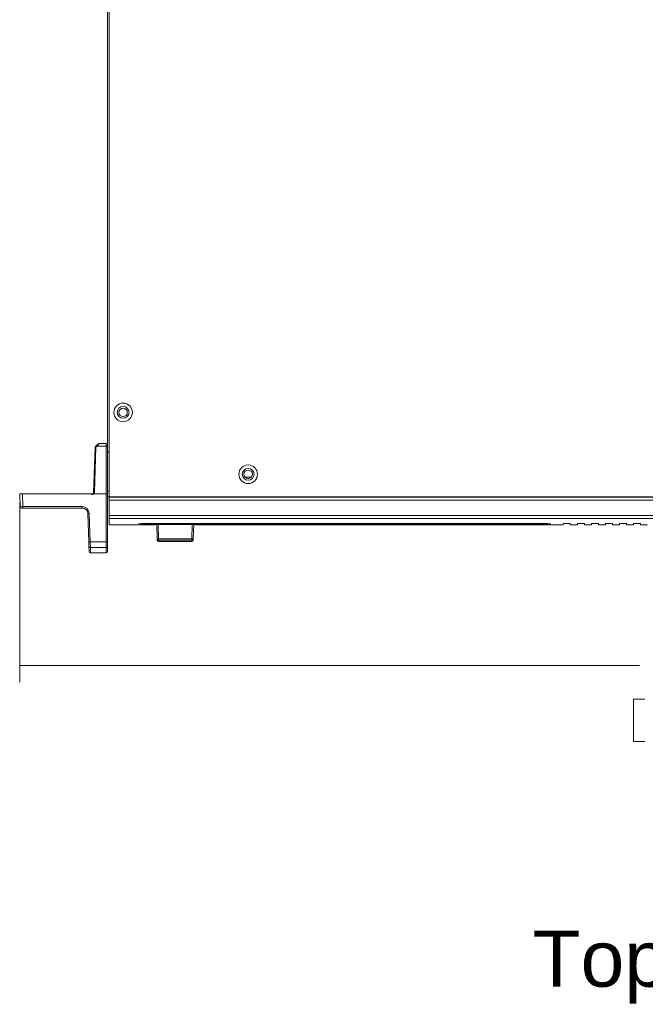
# Model space of a CAD drawing. Header units: millimetres. Extents: x 0 to 2122, y 0 to 1639.
# Tile 17 of 75: x 312 to 535, y 939 to 1289. Entities that reach past the tile are written whole.
import ezdxf

# ---------------------------------------------------------------- set-up
doc = ezdxf.new("R2010")
doc.units = ezdxf.units.MM
doc.layers.add('1', color=7, linetype='Continuous', true_color=0xffffff)
doc.styles.add('Arial', font='arial.ttf')

msp = doc.modelspace()

# ---------------------------------------------------------------- linework, layer by layer
at = {"layer": '1', "color": 7, "linetype": 'Continuous', "lineweight": 13}
for p, q in [((344.19, 1481.58), (344.19, 1119.58)), ((343.69, 1137.58), (343.69, 1447.67)), ((338.71, 1120.56), (339.27, 1136.73)), ((339.52, 1136.73), (338.96, 1120.56)), ((339.35, 1136.9), (339.75, 1137.28)), ((339.92, 1137.11), (339.52, 1136.73)), ((339.75, 1137.28), (340.5, 1138.01)), ((340.67, 1138.08), (339.92, 1137.11)), ((343.19, 1137.11), (339.92, 1137.11)), ((340.67, 1138.08), (343.19, 1138.08)), ((343.19, 1137.11), (343.19, 1138.08)), ((343.19, 1120.08), (343.19, 1137.11)), ((343.69, 1137.58), (343.69, 1137.09)), ((343.69, 1137.09), (343.69, 1120.08)), ((343.69, 1135.08), (344.19, 1135.08)), ((392.57, 1126.08), (394.81, 1126.08)), ((343.69, 1121.08), (344.19, 1121.08)), ((312.55, 1115.56), (312.39, 1120.08)), ((312.39, 1120.08), (313.39, 1120.08)), ((313.39, 1120.08), (313.55, 1115.56)), ((337.66, 1120.08), (313.39, 1120.08)), ((343.19, 1120.08), (338.76, 1120.08)), ((343.19, 1103.07), (343.19, 1120.08)), ((343.69, 1120.08), (343.19, 1120.08)), ((343.69, 1120.08), (343.69, 1103.09)), ((344.19, 1119.08), (343.69, 1119.08)), ((344.19, 1119.58), (344.19, 1118.88)), ((763.19, 1118.88), (344.19, 1118.88)), ((344.19, 1117.88), (344.19, 1118.88)), ((763.19, 1117.88), (344.19, 1117.88)), ((344.19, 1112.38), (344.19, 1117.88)), ((344.69, 1119.08), (762.69, 1119.08)), ((313.55, 1115.08), (313.05, 1115.08)), ((313.55, 1115.56), (334.64, 1115.56)), ((313.55, 1115.08), (313.55, 1115.56)), ((334.64, 1115.08), (313.55, 1115.08)), ((334.64, 1115.08), (334.64, 1115.56)), ((336.99, 1103.07), (336.63, 1113.15)), ((337.13, 1113.15), (337.49, 1103.07)), ((763.19, 1112.38), (344.19, 1112.38)), ((344.19, 1111.3), (344.19, 1112.38)), ((763.19, 1111.3), (344.19, 1111.3)), ((344.19, 1111.3), (344.19, 1109.08)), ((344.19, 1109.08), (354.79, 1109.08)), ((354.79, 1109.08), (354.79, 1109.38)), ((355.57, 1109.08), (360, 1109.08)), ((499.72, 1109.42), (356.37, 1109.42)), ((499.59, 1109.53), (356.49, 1109.53)), ((361.32, 1104.07), (361.18, 1109.17)), ((361.52, 1109.17), (373.96, 1109.17)), ((361.68, 1109.17), (361.82, 1104.07)), ((373.67, 1104.07), (373.8, 1109.17)), ((374.3, 1109.17), (374.17, 1104.07)), ((375.48, 1109.08), (387.19, 1109.08)), ((389.09, 1109.08), (500.52, 1109.08)), ((501.29, 1109.08), (501.29, 1109.38)), ((501.29, 1109.08), (505.79, 1109.08)), ((505.79, 1109.08), (505.79, 1109.49)), ((506.29, 1109.54), (507.79, 1109.54)), ((508.29, 1109.08), (508.29, 1109.49)), ((508.29, 1109.08), (510.79, 1109.08)), ((510.79, 1109.08), (510.79, 1109.49)), ((511.29, 1109.54), (512.79, 1109.54)), ((513.29, 1109.08), (513.29, 1109.49)), ((513.29, 1109.08), (515.79, 1109.08)), ((515.79, 1109.08), (515.79, 1109.49)), ((516.29, 1109.54), (517.79, 1109.54)), ((518.29, 1109.08), (518.29, 1109.49)), ((518.29, 1109.08), (520.79, 1109.08)), ((520.79, 1109.08), (520.79, 1109.49)), ((521.29, 1109.54), (522.79, 1109.54)), ((523.29, 1109.08), (523.29, 1109.49)), ((523.29, 1109.08), (525.79, 1109.08)), ((525.79, 1109.08), (525.79, 1109.49)), ((526.29, 1109.54), (527.79, 1109.54)), ((528.29, 1109.08), (528.29, 1109.49)), ((528.29, 1109.08), (530.79, 1109.08)), ((530.79, 1109.08), (530.79, 1109.49)), ((531.29, 1109.54), (532.79, 1109.54)), ((533.29, 1109.08), (533.29, 1109.49)), ((533.29, 1109.08), (535.79, 1109.08)), ((361.32, 1104.07), (361.33, 1103.66)), ((361.82, 1104.07), (373.67, 1104.07)), ((361.82, 1103.6), (361.82, 1104.07)), ((373.67, 1103.6), (361.82, 1103.6)), ((361.82, 1103.6), (361.83, 1103.18)), ((373.66, 1103.18), (373.67, 1103.6)), ((373.67, 1103.6), (373.67, 1104.07)), ((374.17, 1104.07), (374.16, 1103.66)), ((336.99, 1103.07), (337.04, 1101.47)), ((337.11, 1099.56), (337.04, 1101.47)), ((337.49, 1103.07), (343.19, 1103.07)), ((337.54, 1100.99), (337.49, 1103.07)), ((343.19, 1100.99), (337.54, 1100.99)), ((337.54, 1100.99), (337.61, 1099.08)), ((343.19, 1100.99), (343.19, 1103.07)), ((343.19, 1099.08), (343.19, 1100.99)), ((343.69, 1103.09), (343.69, 1101.48)), ((343.69, 1099.58), (343.69, 1101.48)), ((361.83, 1103.18), (373.66, 1103.18)), ((337.61, 1099.08), (343.19, 1099.08))]:
    msp.add_line(p, q, dxfattribs=at)
at = {"layer": '1', "color": 7, "lineweight": 13}
for p, q in [((312.39, 1117.08), (312.39, 1053.08)), ((312.39, 1059.08), (532.86, 1059.08)), ((534.81, 1047.06), (530.81, 1047.06)), ((530.81, 1047.06), (530.81, 1032.03)), ((530.81, 1032.03), (534.81, 1032.03))]:
    msp.add_line(p, q, dxfattribs=at)
at = {"layer": '1', "color": 7, "linetype": 'Continuous', "lineweight": 13}
for centre, radius in [((349.19, 1149.08), 3.3), ((349.19, 1149.08), 2.1), ((349.19, 1149.08), 1.5), ((393.69, 1127.08), 3.3), ((393.69, 1127.08), 2.1), ((393.69, 1127.08), 1.5)]:
    msp.add_circle(centre, radius, dxfattribs=at)
for centre, radius, start, end in [((339.52, 1136.72), 0.25, 134, 178), ((340.67, 1137.83), 0.25, 90, 134), ((343.19, 1137.58), 0.5, 0, 90), ((338.21, 1120.58), 0.5, 270, 358), ((338.21, 1120.58), 0.75, 317.2891, 358), ((344.69, 1119.58), 0.5, 180, 270), ((334.64, 1113.06), 2.5, 2, 90), ((334.64, 1113.08), 2, 2, 90), ((343.19, 1099.58), 0.5, 270, 0)]:
    msp.add_arc(centre, radius, start, end, dxfattribs=at)
at = {"layer": '1', "color": 7, "linetype": 'Continuous', "lineweight": 13, "extrusion": (0, 0, -1)}
for centre, start, end in [((-313.05, 1115.58), 270, 358), ((-361.83, 1103.68), 272.4625, 358.5), ((-373.66, 1103.68), 181.5, 268.2392), ((-337.61, 1099.58), 273.1858, 358)]:
    msp.add_arc(centre, 0.5, start, end, dxfattribs=at)
at = {"layer": '1', "color": 7, "linetype": 'Continuous', "lineweight": 13}
for centre, major_axis, ratio, start_param, end_param in [((339.52, 1136.72), (0.25, -0.009), 0.034878, 1.572014, 3.141593), ((339.52, 1136.72), (-0.174, 0.18), 0.024251, 4.737496, 6.283185), ((339.92, 1137.1), (0.174, -0.18), 0.024251, 1.595904, 3.141593), ((343.19, 1137.09), (0.5, 0), 0.034899, 0, 1.570796), ((338.96, 1120.55), (0.25, -0.009), 0.034878, 1.572014, 3.141593), ((313.55, 1115.58), (1, 0.02), 0.017434, 3.141897, 4.711475), ((337.13, 1113.16), (-0.5, -0.017), 0.034878, 0, 1.569578), ((355.57, 1109.86), (-0.5, 0), 0.997176, 0.881591, 1.571059), ((500.52, 1109.86), (0.5, 0), 0.997176, 4.712126, 5.398317), ((361.82, 1104.08), (0.5, 0.013), 0.026168, 3.141593, 4.711704), ((361.82, 1104.08), (0.5, 0.013), 0.962616, 3.141593, 4.687187), ((373.67, 1104.08), (0.5, -0.013), 0.962616, 4.737591, 6.283185), ((373.67, 1104.08), (0.5, -0.013), 0.026168, 4.713074, 6.283185), ((337.49, 1103.09), (-0.5, -0.017), 0.034878, 0, 1.569578), ((337.54, 1101.48), (0.5, 0.017), 0.980828, 3.141593, 4.678151), ((343.19, 1103.09), (-0.5, 0), 0.034899, 1.570796, 3.141593), ((343.19, 1101.48), (-0.5, 0), 0.98085, 1.570796, 3.141593)]:
    msp.add_ellipse(centre, major_axis=major_axis, ratio=ratio, start_param=start_param, end_param=end_param, dxfattribs=at)
for points, knots in [([(338.76, 1120.08), (338.75, 1120.08), (338.74, 1120.07), (338.69, 1120.05), (338.66, 1120.03), (338.52, 1119.96), (338.41, 1119.93), (338.19, 1119.9), (338.08, 1119.91), (337.92, 1119.96), (337.87, 1119.98), (337.77, 1120.03), (337.73, 1120.05), (337.68, 1120.07), (337.67, 1120.08), (337.66, 1120.08)], [0, 0, 0, 0, 0.027361, 0.027361, 0.132959, 0.132959, 0.427617, 0.427617, 0.709035, 0.709035, 0.85402, 0.85402, 0.975862, 0.975862, 1, 1, 1, 1]), ([(337.66, 1120.08), (337.72, 1120.08), (337.78, 1120.08), (337.97, 1120.08), (338.09, 1120.08), (338.21, 1120.08), (338.21, 1120.08), (338.21, 1120.08)], [0, 0, 0, 0, 0.29278, 0.29278, 0.992701, 0.992701, 1, 1, 1, 1]), ([(354.79, 1109.38), (354.79, 1109.4), (354.83, 1109.41), (354.95, 1109.44), (355.05, 1109.46), (355.29, 1109.48), (355.43, 1109.49), (355.76, 1109.51), (355.94, 1109.52), (356.25, 1109.53), (356.37, 1109.53), (356.49, 1109.53)], [0, 0, 0, 0, 0.215859, 0.215859, 0.431727, 0.431727, 0.647425, 0.647425, 0.862392, 0.862392, 1, 1, 1, 1]), ([(355.07, 1109.57), (355.07, 1109.57), (355.07, 1109.57), (355.07, 1109.56), (355.07, 1109.55), (355.08, 1109.53), (355.08, 1109.47), (355.11, 1109.37), (355.19, 1109.25), (355.31, 1109.14), (355.45, 1109.08), (355.54, 1109.08), (355.57, 1109.09)], [0, 0, 0, 0, 0.157558, 0.218314, 0.25021, 0.27043, 0.301596, 0.42625, 0.56974, 0.736695, 0.911072, 1, 1, 1, 1]), ([(356.37, 1109.42), (356.31, 1109.42), (356.25, 1109.42), (356.11, 1109.42), (356.02, 1109.42), (355.87, 1109.41), (355.8, 1109.4), (355.69, 1109.39), (355.64, 1109.39), (355.58, 1109.37), (355.57, 1109.37), (355.57, 1109.36)], [0, 0, 0, 0, 0.136781, 0.136781, 0.351083, 0.351083, 0.56673, 0.56673, 0.783274, 0.783274, 1, 1, 1, 1]), ([(355.57, 1109.36), (355.57, 1109.26), (355.57, 1109.19), (355.57, 1109.11), (355.57, 1109.09), (355.57, 1109.08), (355.57, 1109.08), (355.57, 1109.08), (355.57, 1109.08)], [0, 0, 0, 0, 0.530655, 0.530655, 0.795983, 0.928647, 0.928647, 1, 1, 1, 1]), ([(360, 1109.11), (360.01, 1109.12), (360.02, 1109.12), (360.07, 1109.13), (360.13, 1109.13), (360.25, 1109.14), (360.44, 1109.15), (360.67, 1109.16), (360.94, 1109.16), (361.18, 1109.17), (361.37, 1109.17), (361.47, 1109.17), (361.52, 1109.17)], [0, 0, 0, 0, 0.125098, 0.187658, 0.250648, 0.375315, 0.500589, 0.6251, 0.74994, 0.874655, 0.937294, 1, 1, 1, 1]), ([(360, 1109.08), (360, 1109.08), (360, 1109.08), (360, 1109.08), (360, 1109.08), (360, 1109.08), (360, 1109.09), (360, 1109.09), (360, 1109.1), (360, 1109.11), (360, 1109.11), (360, 1109.11)], [0, 0, 0, 0, 0.110557, 0.221738, 0.332919, 0.4441, 0.55528, 0.66646, 0.77764, 0.88882, 1, 1, 1, 1]), ([(373.96, 1109.17), (374.06, 1109.17), (374.21, 1109.17), (374.4, 1109.17), (374.59, 1109.16), (374.81, 1109.16), (375.04, 1109.15), (375.23, 1109.14), (375.37, 1109.13), (375.46, 1109.12), (375.48, 1109.12), (375.48, 1109.11)], [0, 0, 0, 0, 0.124493, 0.18678, 0.249533, 0.373866, 0.499034, 0.623684, 0.748899, 0.87416, 1, 1, 1, 1]), ([(375.48, 1109.11), (375.48, 1109.11), (375.48, 1109.11), (375.48, 1109.11), (375.48, 1109.1), (375.48, 1109.1), (375.48, 1109.1), (375.48, 1109.09), (375.48, 1109.09), (375.48, 1109.09), (375.48, 1109.08), (375.48, 1109.08), (375.48, 1109.08), (375.48, 1109.08), (375.48, 1109.08), (375.48, 1109.08), (375.48, 1109.08), (375.48, 1109.08), (375.48, 1109.08), (375.48, 1109.08)], [0, 0, 0, 0, 0.058858, 0.117716, 0.176574, 0.235433, 0.294292, 0.353151, 0.412011, 0.470871, 0.529731, 0.588592, 0.647453, 0.706314, 0.765175, 0.824037, 0.882899, 0.941761, 1, 1, 1, 1]), ([(387.11, 1109.08), (387.11, 1109.08), (387.13, 1109.08), (387.16, 1109.08), (387.19, 1109.08)], [0, 0, 0, 0, 0.000164, 1, 1, 1, 1]), ([(387.19, 1109.08), (387.2, 1109.08), (387.2, 1109.08), (387.21, 1109.08), (387.22, 1109.08), (387.23, 1109.08), (387.23, 1109.08), (387.24, 1109.08), (387.25, 1109.08), (387.26, 1109.08), (387.27, 1109.08), (387.28, 1109.08), (387.29, 1109.08), (387.3, 1109.08), (387.31, 1109.08), (387.32, 1109.08), (387.33, 1109.08), (387.34, 1109.08), (387.35, 1109.08), (387.36, 1109.08), (387.37, 1109.08), (387.38, 1109.08), (387.4, 1109.08), (387.41, 1109.08), (387.42, 1109.08), (387.43, 1109.08), (387.45, 1109.08), (387.46, 1109.08), (387.47, 1109.08), (387.48, 1109.08), (387.5, 1109.08), (387.51, 1109.08), (387.52, 1109.08), (387.54, 1109.08), (387.55, 1109.08), (387.57, 1109.08), (387.62, 1109.08), (387.71, 1109.08), (387.85, 1109.08), (387.99, 1109.08), (388.14, 1109.08), (388.29, 1109.08), (388.44, 1109.08), (388.57, 1109.08), (388.67, 1109.08), (388.73, 1109.08), (388.76, 1109.08), (388.79, 1109.08), (388.81, 1109.08), (388.84, 1109.08), (388.86, 1109.08), (388.88, 1109.08), (388.91, 1109.08), (388.93, 1109.08), (388.95, 1109.08), (388.97, 1109.08), (388.99, 1109.08), (389.01, 1109.08), (389.03, 1109.08), (389.04, 1109.08), (389.06, 1109.08), (389.08, 1109.08), (389.09, 1109.08), (389.09, 1109.08)], [0, 0, 0, 0, 0.007327, 0.014623, 0.02189, 0.02913, 0.036345, 0.043536, 0.050704, 0.057853, 0.064984, 0.072098, 0.079198, 0.086286, 0.093363, 0.100431, 0.107492, 0.114549, 0.121603, 0.128656, 0.135709, 0.142766, 0.149827, 0.156896, 0.163973, 0.17106, 0.17816, 0.185275, 0.192405, 0.199554, 0.206723, 0.213914, 0.221128, 0.228368, 0.235635, 0.242932, 0.250259, 0.313318, 0.375103, 0.436888, 0.499947, 0.563034, 0.624846, 0.686658, 0.749747, 0.763965, 0.778073, 0.792085, 0.806012, 0.819869, 0.83367, 0.847428, 0.861158, 0.874873, 0.888589, 0.902319, 0.916077, 0.929878, 0.943735, 0.957662, 0.971673, 0.985782, 1, 1, 1, 1]), ([(418.2, 1109.12), (418.19, 1109.12), (418.19, 1109.12), (418.25, 1109.13), (418.3, 1109.13), (418.42, 1109.14), (418.5, 1109.14), (418.69, 1109.15), (418.8, 1109.15), (419.02, 1109.16), (419.14, 1109.16), (419.37, 1109.16), (419.49, 1109.16), (419.71, 1109.15), (419.82, 1109.15), (420, 1109.14), (420.08, 1109.14), (420.2, 1109.13), (420.24, 1109.13), (420.29, 1109.12), (420.3, 1109.12), (420.27, 1109.11), (420.23, 1109.11), (420.13, 1109.1), (420.06, 1109.1), (419.89, 1109.1), (419.79, 1109.1), (419.57, 1109.1), (419.46, 1109.09), (419.22, 1109.09), (419.1, 1109.09), (418.88, 1109.1), (418.76, 1109.1), (418.57, 1109.1), (418.48, 1109.1), (418.34, 1109.1), (418.28, 1109.11), (418.22, 1109.11), (418.21, 1109.11), (418.2, 1109.12)], [0, 0, 0, 0, 0.053748, 0.053748, 0.107491, 0.107491, 0.16127, 0.16127, 0.215035, 0.215035, 0.268626, 0.268626, 0.32233, 0.32233, 0.376026, 0.376026, 0.429668, 0.429668, 0.483352, 0.483352, 0.537112, 0.537112, 0.590838, 0.590838, 0.644597, 0.644597, 0.698297, 0.698297, 0.75199, 0.75199, 0.805646, 0.805646, 0.859367, 0.859367, 0.91305, 0.91305, 0.966707, 0.966707, 1, 1, 1, 1]), ([(438.4, 1109.12), (438.39, 1109.12), (438.39, 1109.12), (438.45, 1109.13), (438.5, 1109.13), (438.62, 1109.14), (438.7, 1109.14), (438.89, 1109.15), (439, 1109.15), (439.22, 1109.16), (439.34, 1109.16), (439.57, 1109.16), (439.69, 1109.16), (439.91, 1109.15), (440.02, 1109.15), (440.2, 1109.14), (440.28, 1109.14), (440.4, 1109.13), (440.44, 1109.13), (440.49, 1109.12), (440.5, 1109.12), (440.47, 1109.11), (440.43, 1109.11), (440.33, 1109.1), (440.26, 1109.1), (440.09, 1109.1), (439.99, 1109.1), (439.77, 1109.1), (439.66, 1109.09), (439.42, 1109.09), (439.3, 1109.09), (439.08, 1109.1), (438.96, 1109.1), (438.77, 1109.1), (438.68, 1109.1), (438.54, 1109.1), (438.48, 1109.11), (438.42, 1109.11), (438.41, 1109.11), (438.4, 1109.12)], [0, 0, 0, 0, 0.053748, 0.053748, 0.107491, 0.107491, 0.16127, 0.16127, 0.215035, 0.215035, 0.268626, 0.268626, 0.32233, 0.32233, 0.376026, 0.376026, 0.429668, 0.429668, 0.483352, 0.483352, 0.537112, 0.537112, 0.590838, 0.590838, 0.644597, 0.644597, 0.698297, 0.698297, 0.75199, 0.75199, 0.805646, 0.805646, 0.859367, 0.859367, 0.91305, 0.91305, 0.966707, 0.966707, 1, 1, 1, 1]), ([(499.59, 1109.53), (499.78, 1109.53), (499.97, 1109.53), (500.33, 1109.51), (500.5, 1109.5), (500.8, 1109.48), (500.93, 1109.47), (501.13, 1109.44), (501.21, 1109.43), (501.28, 1109.4), (501.29, 1109.39), (501.29, 1109.38)], [0, 0, 0, 0, 0.213862, 0.213862, 0.427693, 0.427693, 0.642, 0.642, 0.857199, 0.857199, 1, 1, 1, 1]), ([(500.52, 1109.36), (500.52, 1109.36), (500.51, 1109.37), (500.48, 1109.38), (500.44, 1109.39), (500.35, 1109.4), (500.28, 1109.4), (500.15, 1109.41), (500.07, 1109.42), (499.9, 1109.42), (499.81, 1109.42), (499.72, 1109.42)], [0, 0, 0, 0, 0.143838, 0.143838, 0.35916, 0.35916, 0.573253, 0.573253, 0.786726, 0.786726, 1, 1, 1, 1]), ([(500.52, 1109.08), (500.58, 1109.08), (500.68, 1109.1), (500.82, 1109.17), (500.9, 1109.26), (500.96, 1109.35), (500.99, 1109.43), (501, 1109.49), (501.01, 1109.52), (501.01, 1109.54), (501.01, 1109.55), (501.01, 1109.56), (501.01, 1109.57), (501.01, 1109.57), (501.01, 1109.58), (501.01, 1109.59), (501.01, 1109.61)], [0, 0, 0, 0, 0.062409, 0.115034, 0.158882, 0.195874, 0.226128, 0.249069, 0.260957, 0.267897, 0.274094, 0.283147, 0.301323, 0.355585, 0.608729, 1, 1, 1, 1]), ([(500.52, 1109.08), (500.52, 1109.08), (500.52, 1109.12), (500.52, 1109.26), (500.52, 1109.36)], [0, 0, 0, 0, 0.470571, 1, 1, 1, 1]), ([(505.79, 1109.49), (505.79, 1109.5), (505.8, 1109.5), (505.84, 1109.51), (505.87, 1109.52), (505.94, 1109.52), (505.98, 1109.53), (506.08, 1109.53), (506.13, 1109.54), (506.22, 1109.54), (506.26, 1109.54), (506.29, 1109.54)], [0, 0, 0, 0, 0.216097, 0.216097, 0.432216, 0.432216, 0.647968, 0.647968, 0.862819, 0.862819, 1, 1, 1, 1]), ([(507.79, 1109.54), (507.85, 1109.54), (507.91, 1109.54), (508.01, 1109.53), (508.06, 1109.53), (508.15, 1109.52), (508.19, 1109.52), (508.25, 1109.51), (508.27, 1109.51), (508.29, 1109.5), (508.29, 1109.49), (508.29, 1109.49)], [0, 0, 0, 0, 0.213746, 0.213746, 0.427464, 0.427464, 0.641635, 0.641635, 0.856746, 0.856746, 1, 1, 1, 1]), ([(510.79, 1109.49), (510.79, 1109.5), (510.8, 1109.5), (510.84, 1109.51), (510.87, 1109.52), (510.94, 1109.52), (510.98, 1109.53), (511.08, 1109.53), (511.13, 1109.54), (511.22, 1109.54), (511.26, 1109.54), (511.29, 1109.54)], [0, 0, 0, 0, 0.216097, 0.216097, 0.432216, 0.432216, 0.647968, 0.647968, 0.862819, 0.862819, 1, 1, 1, 1]), ([(512.79, 1109.54), (512.85, 1109.54), (512.91, 1109.54), (513.01, 1109.53), (513.06, 1109.53), (513.15, 1109.52), (513.19, 1109.52), (513.25, 1109.51), (513.27, 1109.51), (513.29, 1109.5), (513.29, 1109.49), (513.29, 1109.49)], [0, 0, 0, 0, 0.213746, 0.213746, 0.427464, 0.427464, 0.641635, 0.641635, 0.856746, 0.856746, 1, 1, 1, 1]), ([(515.79, 1109.49), (515.79, 1109.5), (515.8, 1109.5), (515.84, 1109.51), (515.87, 1109.52), (515.94, 1109.52), (515.98, 1109.53), (516.08, 1109.53), (516.13, 1109.54), (516.22, 1109.54), (516.26, 1109.54), (516.29, 1109.54)], [0, 0, 0, 0, 0.216097, 0.216097, 0.432216, 0.432216, 0.647968, 0.647968, 0.862819, 0.862819, 1, 1, 1, 1]), ([(517.79, 1109.54), (517.85, 1109.54), (517.91, 1109.54), (518.01, 1109.53), (518.06, 1109.53), (518.15, 1109.52), (518.19, 1109.52), (518.25, 1109.51), (518.27, 1109.51), (518.29, 1109.5), (518.29, 1109.49), (518.29, 1109.49)], [0, 0, 0, 0, 0.213746, 0.213746, 0.427464, 0.427464, 0.641635, 0.641635, 0.856746, 0.856746, 1, 1, 1, 1]), ([(520.79, 1109.49), (520.79, 1109.5), (520.8, 1109.5), (520.84, 1109.51), (520.87, 1109.52), (520.94, 1109.52), (520.98, 1109.53), (521.08, 1109.53), (521.13, 1109.54), (521.22, 1109.54), (521.26, 1109.54), (521.29, 1109.54)], [0, 0, 0, 0, 0.216097, 0.216097, 0.432216, 0.432216, 0.647968, 0.647968, 0.862819, 0.862819, 1, 1, 1, 1]), ([(522.79, 1109.54), (522.85, 1109.54), (522.91, 1109.54), (523.01, 1109.53), (523.06, 1109.53), (523.15, 1109.52), (523.19, 1109.52), (523.25, 1109.51), (523.27, 1109.51), (523.29, 1109.5), (523.29, 1109.49), (523.29, 1109.49)], [0, 0, 0, 0, 0.213746, 0.213746, 0.427464, 0.427464, 0.641635, 0.641635, 0.856746, 0.856746, 1, 1, 1, 1]), ([(525.79, 1109.49), (525.79, 1109.5), (525.8, 1109.5), (525.84, 1109.51), (525.87, 1109.52), (525.94, 1109.52), (525.98, 1109.53), (526.08, 1109.53), (526.13, 1109.54), (526.22, 1109.54), (526.26, 1109.54), (526.29, 1109.54)], [0, 0, 0, 0, 0.216097, 0.216097, 0.432216, 0.432216, 0.647968, 0.647968, 0.862819, 0.862819, 1, 1, 1, 1]), ([(527.79, 1109.54), (527.85, 1109.54), (527.91, 1109.54), (528.01, 1109.53), (528.06, 1109.53), (528.15, 1109.52), (528.19, 1109.52), (528.25, 1109.51), (528.27, 1109.51), (528.29, 1109.5), (528.29, 1109.49), (528.29, 1109.49)], [0, 0, 0, 0, 0.213746, 0.213746, 0.427464, 0.427464, 0.641635, 0.641635, 0.856746, 0.856746, 1, 1, 1, 1]), ([(530.79, 1109.49), (530.79, 1109.5), (530.8, 1109.5), (530.84, 1109.51), (530.87, 1109.52), (530.94, 1109.52), (530.98, 1109.53), (531.08, 1109.53), (531.13, 1109.54), (531.22, 1109.54), (531.26, 1109.54), (531.29, 1109.54)], [0, 0, 0, 0, 0.216097, 0.216097, 0.432216, 0.432216, 0.647968, 0.647968, 0.862819, 0.862819, 1, 1, 1, 1]), ([(532.79, 1109.54), (532.85, 1109.54), (532.91, 1109.54), (533.01, 1109.53), (533.06, 1109.53), (533.15, 1109.52), (533.19, 1109.52), (533.25, 1109.51), (533.27, 1109.51), (533.29, 1109.5), (533.29, 1109.49), (533.29, 1109.49)], [0, 0, 0, 0, 0.213746, 0.213746, 0.427464, 0.427464, 0.641635, 0.641635, 0.856746, 0.856746, 1, 1, 1, 1])]:
    msp.add_open_spline(points, degree=3, knots=knots, dxfattribs=at)
msp.add_open_spline([(499.57, 1109.42), (499.72, 1109.42)], degree=1, dxfattribs=at)
at = {"layer": '1', "color": 7, "lineweight": 18}
msp.add_solid([(312.39, 1059.08), (321.39, 1061.49), (321.39, 1056.66), (312.39, 1059.08)], dxfattribs=at)

# ---------------------------------------------------------------- texts
at = {"layer": '1', "color": 7, "lineweight": 18, "style": 'Arial'}
msp.add_text('Top View', height=20, dxfattribs=at).set_placement((494.89, 944.8))

doc.saveas('drawing.dxf')
